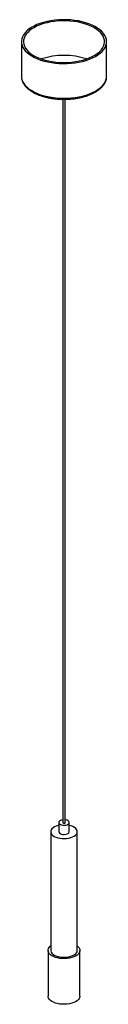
# Paper-space layout '_Trimétrica' of a CAD drawing. Header units: millimetres. Extents: x -40 to 40, y -51 to 873.
import ezdxf

# ---------------------------------------------------------------- set-up
doc = ezdxf.new("R2010")
doc.units = ezdxf.units.MM

psp = doc.layouts.new('_Trimétrica')

# ---------------------------------------------------------------- linework, layer by layer
at = {"color": 7, "linetype": 'Continuous', "lineweight": 25}
for p, q in [((-40, 852.88), (-40, 820.31)), ((40, 820.31), (40, 852.88)), ((-40, 820.31), (-40, 820.06)), ((40, 820.31), (40, 820.44)), ((-1.25, 798.77), (-1.25, 120)), ((1.25, 120), (1.25, 798.76)), ((-12.5, 111.43), (-12.5, 0)), ((-5, 120), (-5, 111.43)), ((5, 111.43), (5, 120)), ((12.5, 0), (12.5, 111.43)), ((-15, 0), (-15, -42.86)), ((15, -42.86), (15, 0))]:
    psp.add_line(p, q, dxfattribs=at)
at = {"color": 7, "linetype": 'Continuous', "lineweight": 25, "flags": 128}
for points in [[(-18.67, 834.66), (-15.27, 833.84), (-11.74, 833.19), (-8.11, 832.71), (-4.41, 832.41), (-0.67, 832.28), (3.08, 832.34), (6.8, 832.58), (10.46, 833), (14.03, 833.59), (17.48, 834.35), (20.77, 835.28), (23.88, 836.35), (26.78, 837.58), (29.45, 838.94), (31.85, 840.42), (33.98, 842.01), (35.8, 843.7), (37.32, 845.46), (38.5, 847.3), (39.35, 849.18), (39.85, 851.09), (40, 853.02), (39.8, 854.95), (39.25, 856.86), (38.35, 858.74), (37.12, 860.56), (35.56, 862.32), (33.69, 863.99), (31.52, 865.57), (29.08, 867.03), (26.38, 868.37), (23.44, 869.57), (20.31, 870.63), (16.99, 871.53), (13.52, 872.27), (9.94, 872.84), (6.27, 873.23), (2.54, 873.44), (-1.21, 873.47), (-4.95, 873.32), (-8.64, 873), (-12.26, 872.49), (-15.77, 871.81), (-19.15, 870.97), (-22.35, 869.97), (-25.36, 868.81), (-28.14, 867.52), (-30.68, 866.1), (-32.95, 864.56), (-34.93, 862.92), (-36.6, 861.19), (-37.95, 859.39), (-38.97, 857.53), (-39.64, 855.63), (-39.97, 853.71), (-39.94, 851.78), (-39.57, 849.85), (-38.84, 847.96), (-37.78, 846.11), (-36.38, 844.32), (-34.66, 842.6), (-32.64, 840.97), (-30.33, 839.45), (-27.76, 838.05), (-24.94, 836.77), (-21.9, 835.64), (-18.67, 834.66)], [(-17.73, 835.57), (-14.41, 834.77), (-10.95, 834.14), (-7.38, 833.68), (-3.75, 833.41), (-0.08, 833.31), (3.58, 833.4), (7.22, 833.67), (10.78, 834.11), (14.25, 834.74), (17.58, 835.53), (20.75, 836.49), (23.73, 837.59), (26.48, 838.85), (28.99, 840.23), (31.23, 841.73), (33.17, 843.33), (34.8, 845.03), (36.11, 846.79), (37.09, 848.62), (37.71, 850.48), (37.99, 852.36), (37.91, 854.26), (37.47, 856.13), (36.69, 857.98), (35.56, 859.78), (34.1, 861.52), (32.32, 863.17), (30.25, 864.73), (27.88, 866.18), (25.26, 867.5), (22.4, 868.69), (19.34, 869.73), (16.09, 870.61), (12.69, 871.33), (9.18, 871.87), (5.57, 872.24), (1.92, 872.43), (-1.75, 872.43), (-5.41, 872.25), (-9.01, 871.89), (-12.53, 871.36), (-15.94, 870.65), (-19.19, 869.77), (-22.27, 868.74), (-25.14, 867.56), (-27.77, 866.24), (-30.14, 864.8), (-32.24, 863.25), (-34.03, 861.59), (-35.5, 859.86), (-36.64, 858.07), (-37.44, 856.22), (-37.89, 854.34), (-37.99, 852.45), (-37.73, 850.57), (-37.12, 848.7), (-36.17, 846.88), (-34.87, 845.11), (-33.25, 843.41), (-31.32, 841.8), (-29.1, 840.29), (-26.6, 838.91), (-23.86, 837.65), (-20.9, 836.53), (-17.73, 835.57)], [(-1.25, 122.5), (-2.27, 122.3), (-3.39, 121.9), (-4.25, 121.36), (-4.8, 120.72), (-5, 120.02), (-4.82, 119.33), (-4.29, 118.68), (-3.44, 118.13), (-2.33, 117.73)], [(-2.33, 117.73), (-1.05, 117.49), (0.3, 117.43), (1.64, 117.57), (2.85, 117.89), (3.85, 118.36), (4.57, 118.96), (4.95, 119.63), (4.96, 120.33), (4.6, 121.01), (3.9, 121.61), (2.91, 122.1), (1.71, 122.42), (1.25, 122.5)], [(-5, 117.33), (-5.42, 117.23), (-7.25, 116.68), (-8.86, 115.97), (-10.22, 115.14), (-11.29, 114.19), (-12.04, 113.17), (-12.43, 112.1), (-12.47, 111), (-12.15, 109.93), (-11.48, 108.89), (-10.48, 107.93), (-9.18, 107.06), (-7.62, 106.33), (-5.83, 105.74)], [(-5.83, 105.74), (-3.88, 105.31), (-1.82, 105.06), (0.3, 105), (2.41, 105.11), (4.44, 105.41), (6.36, 105.89), (8.08, 106.52), (9.58, 107.3), (10.8, 108.19), (11.71, 109.17), (12.28, 110.23), (12.5, 111.31), (12.36, 112.4), (11.86, 113.46), (11.02, 114.47), (9.87, 115.38), (8.43, 116.18), (6.75, 116.85), (5, 117.33)], [(-2.33, 109.15), (-1.05, 108.91), (0.3, 108.86), (1.64, 109), (2.85, 109.32), (3.85, 109.79), (4.57, 110.39), (4.95, 111.06), (5, 111.43)], [(-0.58, 119.43), (-0.12, 119.36), (0.37, 119.39), (0.8, 119.51), (1.11, 119.7), (1.24, 119.94), (1.25, 120)], [(12.5, 4.27), (13.36, 3.51), (14.24, 2.42), (14.79, 1.27), (15, 0.1), (14.85, -1.08), (14.36, -2.24), (13.52, -3.34), (12.38, -4.37), (10.94, -5.29), (9.24, -6.09), (7.33, -6.74), (5.25, -7.24), (3.04, -7.57), (0.76, -7.72), (-1.53, -7.69), (-3.79, -7.47), (-5.96, -7.09), (-8, -6.54), (-9.84, -5.83), (-11.45, -4.99), (-12.8, -4.03), (-13.84, -2.98), (-14.56, -1.85), (-14.94, -0.69), (-14.97, 0.5), (-14.65, 1.67), (-13.98, 2.8), (-12.99, 3.86), (-12.5, 4.27)], [(-12.5, 0), (-12.47, -0.43), (-12.15, -1.51), (-11.48, -2.54), (-10.48, -3.51), (-9.18, -4.37), (-7.62, -5.1), (-5.83, -5.69)], [(-5.83, -5.69), (-3.88, -6.12), (-1.82, -6.37), (0.3, -6.44), (2.41, -6.32), (4.44, -6.02), (6.36, -5.54), (8.08, -4.91), (9.58, -4.14), (10.8, -3.24), (11.71, -2.26), (12.28, -1.21), (12.5, -0.12), (12.5, 0)], [(15, -42.86), (14.85, -43.94), (14.36, -45.1), (13.52, -46.2), (12.38, -47.22), (10.94, -48.15), (9.24, -48.94), (7.33, -49.6), (5.25, -50.1), (3.04, -50.42), (0.76, -50.57), (-1.53, -50.54), (-3.79, -50.33), (-5.96, -49.95), (-8, -49.39), (-9.84, -48.69), (-11.45, -47.85), (-12.8, -46.89), (-13.84, -45.84), (-14.56, -44.71), (-14.94, -43.55), (-15, -42.86)]]:
    psp.add_lwpolyline(points, dxfattribs=at)
at = {"color": 8, "linetype": 'Continuous', "lineweight": 25, "flags": 128}
for points in [[(-40, 820.06), (-39.94, 819.2), (-39.57, 817.28), (-38.84, 815.39), (-37.78, 813.54), (-36.38, 811.74), (-34.66, 810.03), (-32.64, 808.4), (-30.33, 806.88), (-27.76, 805.47), (-24.94, 804.2), (-21.9, 803.07), (-18.67, 802.09)], [(-18.67, 802.09), (-15.27, 801.27), (-11.74, 800.62), (-8.11, 800.14), (-4.41, 799.83), (-0.67, 799.71), (3.08, 799.77), (6.8, 800.01), (10.46, 800.43), (14.03, 801.02), (17.48, 801.78), (20.77, 802.7), (23.88, 803.78), (26.78, 805.01), (29.45, 806.37), (31.85, 807.85), (33.98, 809.44), (35.8, 811.12), (37.32, 812.89), (38.5, 814.72), (39.35, 816.61), (39.85, 818.52), (40, 820.31)]]:
    psp.add_lwpolyline(points, dxfattribs=at)
at = {"color": 7, "linetype": 'Continuous', "lineweight": 25}
for centre, radius, start, end in [((0, 771.68), 68.25, 72.01409, 107.98591), ((-2.07, 112.16), 3.02, 194.03524, 264.9618), ((-0.53, 120.17), 0.736, 192.96618, 266.03086)]:
    psp.add_arc(centre, radius, start, end, dxfattribs=at)
for points, knots in [([(-39.96, 820.03), (-39.96, 819.75), (-39.97, 818.81), (-39.65, 817.24), (-39.01, 815.33), (-38.06, 813.47), (-36.81, 811.67), (-35.26, 809.93), (-33.42, 808.28), (-31.31, 806.72), (-28.95, 805.28), (-26.36, 803.95), (-23.56, 802.77), (-20.85, 801.81), (-19.03, 801.29), (-18.26, 801.07)], [0, 0, 0, 0, 0.034157, 0.112814, 0.191685, 0.271421, 0.352389, 0.434609, 0.51783, 0.601686, 0.685847, 0.770062, 0.854192, 0.938193, 1, 1, 1, 1]), ([(-18.26, 801.07), (-17.7, 800.92), (-16.08, 800.5), (-13.29, 799.91), (-9.89, 799.36), (-6.41, 798.98), (-2.88, 798.76), (0.66, 798.71), (4.21, 798.83), (7.72, 799.11), (11.17, 799.55), (14.54, 800.15), (17.79, 800.91), (20.91, 801.83), (23.87, 802.89), (26.64, 804.09), (29.22, 805.43), (31.56, 806.89), (33.66, 808.48), (35.5, 810.17), (37.04, 811.97), (38.28, 813.84), (39.2, 815.78), (39.77, 817.75), (40.02, 819.31), (39.97, 820.22), (39.96, 820.46)], [0, 0, 0, 0, 0.0231071, 0.0669309, 0.1107141, 0.1544583, 0.1981763, 0.2418808, 0.2855843, 0.3292967, 0.3730294, 0.4167957, 0.4606093, 0.5044843, 0.5484347, 0.5924727, 0.6366063, 0.6808329, 0.7251295, 0.7694135, 0.8135412, 0.8573135, 0.9005094, 0.9429811, 0.9847558, 1, 1, 1, 1])]:
    psp.add_open_spline(points, degree=3, knots=knots, dxfattribs=at)

doc.saveas('drawing.dxf')
